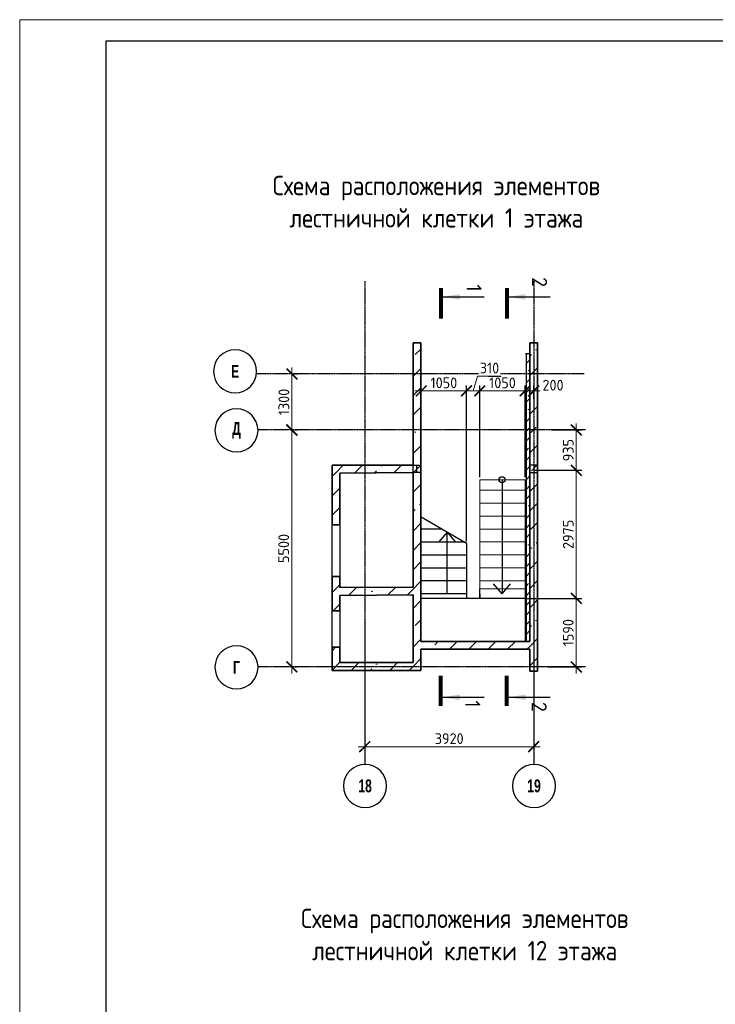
# Model space of a CAD drawing. Header units: millimetres. Extents: x 259029 to 2494469, y -731578 to -57567.
# Tile 77 of 253: x 316337 to 332476, y -502956 to -480100. Entities that reach past the tile are written whole.
import ezdxf
from ezdxf.enums import TextEntityAlignment as Align

# ---------------------------------------------------------------- set-up
doc = ezdxf.new("R2010")
doc.units = ezdxf.units.MM
doc.linetypes.add('______5', pattern=[1100, 800, -100, 100, -100])
doc.linetypes.add('Б-1.1 оси$0$Б-1.1 Оси$0$GOST2.303 5', pattern=[24, 20, -1.5, 1, -1.5])
doc.layers.get('Defpoints').update_dxf_attribs({"color": 140})
for name, color, linetype, lineweight in [('A_021_ПЕРЕГОРОДКА', 7, 'Continuous', 25), ('RAZMER', 100, 'Continuous', 15), ('Standard', 7, 'Continuous', 25), ('Общий01', 7, 'Continuous', 13), ('ОСИ', 151, 'Б-1.1 оси$0$Б-1.1 Оси$0$GOST2.303 5', 9), ('РАЗРЕЗЫ', 10, 'Continuous', 60), ('Символы 0.20', 1, 'Continuous', 20), ('Символы 0.20 @ 100', 1, 'Continuous', 20), ('Стена_ бетон несущ.', 253, 'Continuous', 70), ('Текст', 41, 'Continuous', 30), ('ТОНКИЕ', 7, 'Continuous', 9)]:
    doc.layers.add(name, color=color, linetype=linetype, lineweight=lineweight)
doc.layers.add('ТОЛСТЫЕ_ОСНОВНЫЕ', color=6, linetype='Continuous')
doc.styles.add('Century Gothic', font='GOTHIC.TTF')
doc.styles.add('ГОСТ', font='GOST_Common.ttf')
doc.dimstyles.new('ГОСТ', dxfattribs={"dimscale": 0, "dimtxt": 2.5, "dimasz": 2.5, "dimexe": 1.25, "dimexo": 0.625, "dimtad": 1, "dimdec": 0, "dimtxsty": 'ГОСТ', "dimblk": 'ARCHTICK', "dimcen": 2.5, "dimdle": 1.5, "dimclrd": 256, "dimclre": 256, "dimclrt": 256, "dimadec": 0, "dimazin": 0, "dimtfac": 1, "dimtdec": 0, "dimtmove": 1, "dimatfit": 3, "dimfxl": 2, "dimtfill": 1, "dimlwd": 0, "dimarcsym": 0})
pattern_1 = [(45, (-330603.9, -69507.74), (-449.0128, 449.0128), []), (45, (-330154.9, -69507.74), (-449.0128, 449.0128), [793.75, -158.75, 0, -158.75])]

# ---------------------------------------------------------------- blocks, each defined once
blk = doc.blocks.new('*U27')
at = {"layer": 'ТОЛСТЫЕ_ОСНОВНЫЕ', "color": 6}
blk.add_lwpolyline([(20, 5), (886, 5), (886, 415), (20, 415)], close=True, dxfattribs=at)
at = {"layer": 'ТОНКИЕ'}
blk.add_lwpolyline([(0, 0), (891, 0), (891, 420), (0, 420)], close=True, dxfattribs=at)
blk = doc.blocks.new('NSY101')
at = {"color": 0, "linetype": 'ByBlock', "lineweight": -2}
blk.add_circle((0, 0), 50, dxfattribs=at)
blk = doc.blocks.new('_ArchTick')
at = {"color": 0, "linetype": 'ByBlock', "const_width": 0.15}
blk.add_lwpolyline([(-0.5, -0.5), (0.5, 0.5)], dxfattribs=at)
blk = doc.blocks.new('*D45')
at = {"layer": 'Defpoints', "color": 0, "lineweight": -2, "transparency": 16777216}
for p in [(324343, -493977), (328263, -493977), (324343, -496977)]:
    blk.add_point(p, dxfattribs=at)
at = {"layer": 'RAZMER', "lineweight": -2, "transparency": 16777216}
for p, q in [((324343, -494040), (324343, -497102)), ((328263, -494040), (328263, -497102))]:
    blk.add_line(p, q, dxfattribs=at)
at = {"layer": 'RAZMER', "lineweight": 0, "transparency": 16777216}
blk.add_line((328413, -496977), (324193, -496977), dxfattribs=at)
at = {"layer": 'RAZMER', "lineweight": 0, "transparency": 16777216, "xscale": 250, "yscale": 250, "zscale": 250, "rotation": 180}
blk.add_blockref('_ArchTick', (324343, -496977), dxfattribs=at)
at = {"layer": 'RAZMER', "lineweight": 0, "transparency": 16777216, "xscale": 250, "yscale": 250, "zscale": 250}
blk.add_blockref('_ArchTick', (328263, -496977), dxfattribs=at)
at = {"layer": 'RAZMER', "transparency": 16777216, "insert": (326303, -496790), "char_height": 250, "width": 583.33, "attachment_point": 5, "style": 'ГОСТ', "bg_fill": 3, "box_fill_scale": 1.1, "bg_fill_color": 256, "bg_fill_true_color": 13158600, "bg_fill_transparency": 0}
blk.add_mtext('3920', dxfattribs=at)
blk = doc.blocks.new('*D46')
at = {"layer": 'Defpoints', "color": 0, "lineweight": -2, "transparency": 16777216}
for p in [(322650, -489624), (322650, -489624), (322650, -495124)]:
    blk.add_point(p, dxfattribs=at)
at = {"layer": 'RAZMER', "lineweight": 0, "transparency": 16777216}
blk.add_line((322650, -495274), (322650, -489474), dxfattribs=at)
at = {"layer": 'RAZMER', "lineweight": -2, "transparency": 16777216}
for p, q in [((322713, -489624), (322775, -489624)), ((322713, -495124), (322775, -495124))]:
    blk.add_line(p, q, dxfattribs=at)
at = {"layer": 'RAZMER', "lineweight": 0, "transparency": 16777216, "xscale": 250, "yscale": 250, "zscale": 250}
for p, rotation in [((322650, -489624), 90), ((322650, -495124), 270)]:
    blk.add_blockref('_ArchTick', p, dxfattribs=dict(at, rotation=rotation))
at = {"layer": 'RAZMER', "transparency": 16777216, "insert": (322463, -492374), "char_height": 250, "width": 458, "attachment_point": 5, "rotation": 90, "style": 'ГОСТ', "bg_fill": 3, "box_fill_scale": 1.1, "bg_fill_color": 256, "bg_fill_true_color": 13158600, "bg_fill_transparency": 0}
blk.add_mtext('5500', dxfattribs=at)
blk = doc.blocks.new('*D47')
at = {"layer": 'Defpoints', "color": 0, "lineweight": -2, "transparency": 16777216}
for p in [(322654, -488324), (322654, -488324), (322650, -489624)]:
    blk.add_point(p, dxfattribs=at)
at = {"layer": 'RAZMER', "lineweight": 0, "transparency": 16777216}
blk.add_line((322654, -489774), (322654, -488174), dxfattribs=at)
at = {"layer": 'RAZMER', "lineweight": -2, "transparency": 16777216}
for p, q in [((322716, -488324), (322779, -488324)), ((322713, -489624), (322779, -489624))]:
    blk.add_line(p, q, dxfattribs=at)
at = {"layer": 'RAZMER', "lineweight": 0, "transparency": 16777216, "xscale": 250, "yscale": 250, "zscale": 250}
for p, rotation in [((322654, -488324), 90), ((322654, -489624), 270)]:
    blk.add_blockref('_ArchTick', p, dxfattribs=dict(at, rotation=rotation))
at = {"layer": 'RAZMER', "transparency": 16777216, "insert": (322466, -488974), "char_height": 250, "width": 458, "attachment_point": 5, "rotation": 90, "style": 'ГОСТ', "bg_fill": 3, "box_fill_scale": 1.1, "bg_fill_color": 256, "bg_fill_true_color": 13158600, "bg_fill_transparency": 0}
blk.add_mtext('1300', dxfattribs=at)
blk = doc.blocks.new('*U29')
at = {"layer": 'Символы 0.20', "linetype": 'Continuous', "lineweight": 25}
for p, q in [((-5, 0.35), (-5, 10.05)), ((87.95, 0.35), (87.95, 10.05))]:
    blk.add_line(p, q, dxfattribs=at)
at = {"layer": 'Символы 0.20', "linetype": 'Continuous', "lineweight": 80}
for p, q in [((-7, 0), (0, 0)), ((89.95, 0), (82.95, 0))]:
    blk.add_line(p, q, dxfattribs=at)
at = {"layer": 'Символы 0.20', "linetype": 'Continuous', "lineweight": 25}
for points in [[(-5, 0.46), (-4.35, 4.36), (-5.65, 4.36)], [(87.95, 0.46), (87.29, 4.39), (88.61, 4.39)]]:
    blk.add_solid(points, dxfattribs=at)
at = {"layer": 'Символы 0.20', "style": 'ГОСТ'}
blk.add_attdef('1', text='', height=3.5, dxfattribs=at).set_placement((-6, 7.7), align=Align.MIDDLE_CENTER)
blk.add_attdef('2', text='', height=3.5, dxfattribs=at).set_placement((90.33, 7.38), align=Align.MIDDLE_RIGHT)
blk = doc.blocks.new('*U30')
at = {"layer": 'Символы 0.20', "linetype": 'Continuous', "lineweight": 25}
for p, q in [((-5, 0.35), (-5, 10.05)), ((87.95, 0.35), (87.95, 10.05))]:
    blk.add_line(p, q, dxfattribs=at)
at = {"layer": 'Символы 0.20', "linetype": 'Continuous', "lineweight": 80}
for p, q in [((-7, 0), (0, 0)), ((89.95, 0), (82.95, 0))]:
    blk.add_line(p, q, dxfattribs=at)
at = {"layer": 'Символы 0.20', "linetype": 'Continuous', "lineweight": 25}
for points in [[(-5, 0.46), (-4.35, 4.36), (-5.65, 4.36)], [(87.95, 0.46), (87.29, 4.39), (88.61, 4.39)]]:
    blk.add_solid(points, dxfattribs=at)
at = {"layer": 'Символы 0.20', "style": 'ГОСТ'}
blk.add_attdef('1', text='', height=3.5, dxfattribs=at).set_placement((-8.45, 7.61), align=Align.MIDDLE_CENTER)
blk.add_attdef('2', text='', height=3.5, dxfattribs=at).set_placement((91.31, 7.53), align=Align.MIDDLE_RIGHT)
blk = doc.blocks.new('*D217')
at = {"layer": 'Defpoints', "color": 0, "lineweight": -2, "transparency": 16777216}
for p in [(327013, -488718), (327013, -490778), (328064, -490778)]:
    blk.add_point(p, dxfattribs=at)
at = {"layer": 'РАЗРЕЗЫ', "lineweight": -2, "transparency": 16777216}
for p, q in [((327013, -490716), (327013, -488593)), ((328064, -490716), (328064, -488593))]:
    blk.add_line(p, q, dxfattribs=at)
at = {"layer": 'РАЗРЕЗЫ', "lineweight": 0, "transparency": 16777216}
blk.add_line((328214, -488718), (326863, -488718), dxfattribs=at)
at = {"layer": 'РАЗРЕЗЫ', "lineweight": 0, "transparency": 16777216, "xscale": 250, "yscale": 250, "zscale": 250, "rotation": 180}
blk.add_blockref('_ArchTick', (327013, -488718), dxfattribs=at)
at = {"layer": 'РАЗРЕЗЫ', "lineweight": 0, "transparency": 16777216, "xscale": 250, "yscale": 250, "zscale": 250}
blk.add_blockref('_ArchTick', (328064, -488718), dxfattribs=at)
at = {"layer": 'РАЗРЕЗЫ', "lineweight": -2, "transparency": 16777216, "insert": (327539, -488530), "char_height": 250, "attachment_point": 5, "style": 'ГОСТ', "bg_fill": 3, "box_fill_scale": 1.1, "bg_fill_color": 256, "bg_fill_true_color": 13158600, "bg_fill_transparency": 0}
blk.add_mtext('1050', dxfattribs=at)
blk = doc.blocks.new('*D218')
at = {"layer": 'Defpoints', "color": 0, "lineweight": -2, "transparency": 16777216}
for p in [(326704, -488718), (327013, -490778), (326704, -492258)]:
    blk.add_point(p, dxfattribs=at)
at = {"layer": 'РАЗРЕЗЫ', "lineweight": 0, "transparency": 16777216}
for p, q in [((326859, -488718), (326962, -488374)), ((326962, -488374), (327512, -488374)), ((327163, -488718), (326554, -488718))]:
    blk.add_line(p, q, dxfattribs=at)
at = {"layer": 'РАЗРЕЗЫ', "lineweight": -2, "transparency": 16777216}
for p, q in [((326704, -492195), (326704, -488593)), ((327013, -490716), (327013, -488593))]:
    blk.add_line(p, q, dxfattribs=at)
at = {"layer": 'РАЗРЕЗЫ', "lineweight": 0, "transparency": 16777216, "xscale": 250, "yscale": 250, "zscale": 250, "rotation": 180}
blk.add_blockref('_ArchTick', (326704, -488718), dxfattribs=at)
at = {"layer": 'РАЗРЕЗЫ', "lineweight": 0, "transparency": 16777216, "xscale": 250, "yscale": 250, "zscale": 250}
blk.add_blockref('_ArchTick', (327013, -488718), dxfattribs=at)
at = {"layer": 'РАЗРЕЗЫ', "lineweight": -2, "transparency": 16777216, "insert": (327237, -488186), "char_height": 250, "attachment_point": 5, "style": 'ГОСТ', "bg_fill": 3, "box_fill_scale": 1.1, "bg_fill_color": 256, "bg_fill_true_color": 13158600, "bg_fill_transparency": 0}
blk.add_mtext('310', dxfattribs=at)
blk = doc.blocks.new('*D219')
at = {"layer": 'Defpoints', "color": 0, "lineweight": -2, "transparency": 16777216}
for p in [(325653, -488718), (325653, -491650), (326704, -492258)]:
    blk.add_point(p, dxfattribs=at)
at = {"layer": 'РАЗРЕЗЫ', "lineweight": -2, "transparency": 16777216}
for p, q in [((325653, -491588), (325653, -488593)), ((326704, -492195), (326704, -488593))]:
    blk.add_line(p, q, dxfattribs=at)
at = {"layer": 'РАЗРЕЗЫ', "lineweight": 0, "transparency": 16777216}
blk.add_line((326854, -488718), (325503, -488718), dxfattribs=at)
at = {"layer": 'РАЗРЕЗЫ', "lineweight": 0, "transparency": 16777216, "xscale": 250, "yscale": 250, "zscale": 250, "rotation": 180}
blk.add_blockref('_ArchTick', (325653, -488718), dxfattribs=at)
at = {"layer": 'РАЗРЕЗЫ', "lineweight": 0, "transparency": 16777216, "xscale": 250, "yscale": 250, "zscale": 250}
blk.add_blockref('_ArchTick', (326704, -488718), dxfattribs=at)
at = {"layer": 'РАЗРЕЗЫ', "lineweight": -2, "transparency": 16777216, "insert": (326179, -488530), "char_height": 250, "attachment_point": 5, "style": 'ГОСТ', "bg_fill": 3, "box_fill_scale": 1.1, "bg_fill_color": 256, "bg_fill_true_color": 13158600, "bg_fill_transparency": 0}
blk.add_mtext('1050', dxfattribs=at)
blk = doc.blocks.new('*D220')
at = {"layer": 'Defpoints', "color": 0, "lineweight": -2, "transparency": 16777216}
for p in [(328611, -489624), (328194, -490559), (329252, -490559)]:
    blk.add_point(p, dxfattribs=at)
at = {"layer": 'РАЗРЕЗЫ', "lineweight": 0, "transparency": 16777216}
blk.add_line((329252, -489474), (329252, -490709), dxfattribs=at)
at = {"layer": 'РАЗРЕЗЫ', "lineweight": -2, "transparency": 16777216}
for p, q in [((328673, -489624), (329377, -489624)), ((328257, -490559), (329377, -490559))]:
    blk.add_line(p, q, dxfattribs=at)
at = {"layer": 'РАЗРЕЗЫ', "lineweight": 0, "transparency": 16777216, "xscale": 250, "yscale": 250, "zscale": 250}
for p, rotation in [((329252, -489624), 90), ((329252, -490559), 270)]:
    blk.add_blockref('_ArchTick', p, dxfattribs=dict(at, rotation=rotation))
at = {"layer": 'РАЗРЕЗЫ', "lineweight": -2, "transparency": 16777216, "insert": (329064, -490092), "char_height": 250, "attachment_point": 5, "rotation": 90, "style": 'ГОСТ', "bg_fill": 3, "box_fill_scale": 1.1, "bg_fill_color": 256, "bg_fill_true_color": 13158600, "bg_fill_transparency": 0}
blk.add_mtext('935', dxfattribs=at)
blk = doc.blocks.new('*D221')
at = {"layer": 'Defpoints', "color": 0, "lineweight": -2, "transparency": 16777216}
for p in [(328194, -490559), (328020, -493534), (329252, -493534)]:
    blk.add_point(p, dxfattribs=at)
at = {"layer": 'РАЗРЕЗЫ', "lineweight": 0, "transparency": 16777216}
blk.add_line((329252, -490409), (329252, -493684), dxfattribs=at)
at = {"layer": 'РАЗРЕЗЫ', "lineweight": -2, "transparency": 16777216}
for p, q in [((328257, -490559), (329377, -490559)), ((328083, -493534), (329377, -493534))]:
    blk.add_line(p, q, dxfattribs=at)
at = {"layer": 'РАЗРЕЗЫ', "lineweight": 0, "transparency": 16777216, "xscale": 250, "yscale": 250, "zscale": 250}
for p, rotation in [((329252, -490559), 90), ((329252, -493534), 270)]:
    blk.add_blockref('_ArchTick', p, dxfattribs=dict(at, rotation=rotation))
at = {"layer": 'РАЗРЕЗЫ', "lineweight": -2, "transparency": 16777216, "insert": (329064, -492047), "char_height": 250, "attachment_point": 5, "rotation": 90, "style": 'ГОСТ', "bg_fill": 3, "box_fill_scale": 1.1, "bg_fill_color": 256, "bg_fill_true_color": 13158600, "bg_fill_transparency": 0}
blk.add_mtext('2975', dxfattribs=at)
blk = doc.blocks.new('*D222')
at = {"layer": 'Defpoints', "color": 0, "lineweight": -2, "transparency": 16777216}
for p in [(328020, -493534), (328529, -495124), (329252, -495124)]:
    blk.add_point(p, dxfattribs=at)
at = {"layer": 'РАЗРЕЗЫ', "lineweight": 0, "transparency": 16777216}
blk.add_line((329252, -493384), (329252, -495274), dxfattribs=at)
at = {"layer": 'РАЗРЕЗЫ', "lineweight": -2, "transparency": 16777216}
for p, q in [((328083, -493534), (329377, -493534)), ((328591, -495124), (329377, -495124))]:
    blk.add_line(p, q, dxfattribs=at)
at = {"layer": 'РАЗРЕЗЫ', "lineweight": 0, "transparency": 16777216, "xscale": 250, "yscale": 250, "zscale": 250}
for p, rotation in [((329252, -493534), 90), ((329252, -495124), 270)]:
    blk.add_blockref('_ArchTick', p, dxfattribs=dict(at, rotation=rotation))
at = {"layer": 'РАЗРЕЗЫ', "lineweight": -2, "transparency": 16777216, "insert": (329064, -494329), "char_height": 250, "attachment_point": 5, "rotation": 90, "style": 'ГОСТ', "bg_fill": 3, "box_fill_scale": 1.1, "bg_fill_color": 256, "bg_fill_true_color": 13158600, "bg_fill_transparency": 0}
blk.add_mtext('1590', dxfattribs=at)
blk = doc.blocks.new('лм')
at = {"layer": 'RAZMER', "color": 0}
for p, q in [((644816, -427025), (644816, -425975)), ((645116, -427025), (645116, -425975)), ((645416, -427025), (645416, -425975)), ((645716, -427025), (645716, -425975)), ((646016, -427025), (646016, -425975)), ((646316, -427025), (646316, -425975)), ((646616, -427025), (646616, -425975)), ((646916, -427025), (646916, -425975))]:
    blk.add_line(p, q, dxfattribs=at)
blk.add_lwpolyline([(644571, -425975), (647107, -425975), (647107, -427025), (644571, -427025)], close=True, dxfattribs=at)
blk = doc.blocks.new('*D223')
at = {"layer": 'Defpoints', "color": 0, "lineweight": -2, "transparency": 16777216}
for p in [(328263, -488718), (328263, -488971), (328064, -490778)]:
    blk.add_point(p, dxfattribs=at)
at = {"layer": 'РАЗРЕЗЫ', "lineweight": -2, "transparency": 16777216}
for p, q in [((328064, -490716), (328064, -488593)), ((328263, -488909), (328263, -488593))]:
    blk.add_line(p, q, dxfattribs=at)
at = {"layer": 'РАЗРЕЗЫ', "lineweight": 0, "transparency": 16777216}
blk.add_line((327914, -488718), (328413, -488718), dxfattribs=at)
at = {"layer": 'РАЗРЕЗЫ', "lineweight": 0, "transparency": 16777216, "xscale": 250, "yscale": 250, "zscale": 250, "rotation": 180}
blk.add_blockref('_ArchTick', (328064, -488718), dxfattribs=at)
at = {"layer": 'РАЗРЕЗЫ', "lineweight": -2, "transparency": 16777216, "insert": (328711, -488584), "char_height": 250, "attachment_point": 5, "style": 'ГОСТ', "bg_fill": 3, "box_fill_scale": 1.1, "bg_fill_color": 256, "bg_fill_true_color": 13158600, "bg_fill_transparency": 0}
blk.add_mtext('200', dxfattribs=at)
at = {"layer": 'РАЗРЕЗЫ', "lineweight": 0, "transparency": 16777216, "xscale": 250, "yscale": 250, "zscale": 250}
blk.add_blockref('_ArchTick', (328263, -488718), dxfattribs=at)

msp = doc.modelspace()

# ---------------------------------------------------------------- hatches: boundary and pattern name
at = {"layer": 'Стена_ бетон несущ.', "linetype": 'Continuous', "lineweight": 0}
h = msp.add_hatch(dxfattribs=at)
h.set_pattern_fill('ANSI35', scale=100, style=0)
h.set_pattern_definition(pattern_1)
h.paths.add_polyline_path([(325463.4, -495204.5), (325463.4, -487604.5), (325643.4, -487604.5), (325643.4, -495204.5)])
h = msp.add_hatch(dxfattribs=at)
h.set_pattern_fill('ANSI35', scale=100, style=0)
h.set_pattern_definition(pattern_1)
h.paths.add_polyline_path([(328173.4, -495224.5), (328173.4, -487604.5), (328353.4, -487604.5), (328353.4, -492944.5), (328353.1, -492944.5), (328353.1, -493024.5), (328353.4, -493024.5), (328353.4, -495224.5)])
h = msp.add_hatch(dxfattribs=at)
h.set_pattern_fill('ANSI35', scale=100, style=0)
h.set_pattern_definition(pattern_1)
h.paths.add_polyline_path([(325463.4, -490614.5), (323763.4, -490624.5), (323583.4, -490624.5), (323583.4, -490444.5), (325463.4, -490444.5)])
h = msp.add_hatch(dxfattribs=at)
h.set_pattern_fill('ANSI35', scale=100, style=0)
h.set_pattern_definition(pattern_1)
h.paths.add_polyline_path([(323763.4, -490624.5), (323763.4, -491824.5), (323583.4, -491824.5), (323583.4, -490624.5)])
h = msp.add_hatch(dxfattribs=at)
h.set_pattern_fill('ANSI35', scale=100, style=0)
h.set_pattern_definition(pattern_1)
h.paths.add_polyline_path([(323763.4, -493824.5), (323583.4, -493824.5), (323583.4, -493024.5), (323763.4, -493024.5)])
h = msp.add_hatch(dxfattribs=at)
h.set_pattern_fill('ANSI35', scale=100, style=0)
h.set_pattern_definition(pattern_1)
h.paths.add_polyline_path([(325463.4, -493454.5), (323763.4, -493464.5), (323763.4, -493284.5), (325463.4, -493274.5)])
h = msp.add_hatch(dxfattribs=at)
h.set_pattern_fill('ANSI35', scale=100, style=0)
h.set_pattern_definition(pattern_1)
h.paths.add_polyline_path([(328173.4, -494714.5), (325643.4, -494714.5), (325643.4, -494534.5), (328173.4, -494534.5)])
h = msp.add_hatch(dxfattribs=at)
h.set_pattern_fill('ANSI35', scale=100, style=0)
h.set_pattern_definition(pattern_1)
h.paths.add_polyline_path([(323583.4, -494664.5), (323763.4, -494664.5), (323763.4, -495204.5), (323583.4, -495204.5)])
h = msp.add_hatch(dxfattribs=at)
h.set_pattern_fill('ANSI35', scale=100, style=0)
h.set_pattern_definition(pattern_1)
h.paths.add_polyline_path([(325463.4, -495204.5), (323763.4, -495204.5), (323763.4, -495024.5), (325463.4, -495024.5)])

# ---------------------------------------------------------------- linework, layer by layer
at = {"layer": 'A_021_ПЕРЕГОРОДКА', "color": 7, "linetype": 'Continuous', "lineweight": 25}
for p, q in [((323583.4, -493024.5), (323583.4, -491824.5)), ((323763.4, -491824.5), (323763.4, -493024.5)), ((323583.4, -494664.5), (323583.4, -493824.5)), ((323763.4, -493824.5), (323763.4, -494664.5))]:
    msp.add_line(p, q, dxfattribs=at)
at = {"layer": 'Standard', "color": 7, "linetype": 'Continuous', "lineweight": 25}
for p, q in [((325463.4, -490614.5), (325463.4, -490444.5)), ((325463.4, -490444.5), (325643.4, -490444.5)), ((325543.7, -490444.5), (325543.7, -490614.5)), ((328353.4, -490444.5), (328173.4, -490444.5)), ((328173.4, -490444.5), (328173.4, -490614.5)), ((328353.4, -490614.5), (328353.4, -490444.5)), ((325643.4, -490614.5), (325463.4, -490614.5)), ((328173.4, -490614.5), (328353.4, -490614.5)), ((325463.4, -492944.5), (325463.4, -493024.5)), ((325463.6, -492944.5), (325463.4, -492944.5)), ((325463.4, -492944.5), (325463.4, -493024.5)), ((325463.6, -492944.5), (325463.4, -492944.5)), ((325463.6, -493024.5), (325463.6, -492944.5)), ((325463.6, -493024.5), (325463.6, -492944.5)), ((328353.1, -493024.5), (328353.1, -492944.5)), ((328353.1, -492944.5), (328353.4, -492944.5)), ((328353.4, -492944.5), (328353.4, -493024.5)), ((325463.4, -493024.5), (325463.6, -493024.5)), ((325463.4, -493024.5), (325463.6, -493024.5)), ((328353.4, -493024.5), (328353.1, -493024.5))]:
    msp.add_line(p, q, dxfattribs=at)
at = {"layer": 'Общий01', "color": 7, "linetype": 'Continuous', "lineweight": 25}
for q in [(327333.9, -493195.6), (327726, -493195.6)]:
    msp.add_line((327529.9, -493429.2), q, dxfattribs=at)
at = {"layer": 'ОСИ', "color": 16, "linetype": '______5', "lineweight": 25, "ltscale": 0.05}
msp.add_line((329463.6, -489624.5), (321866.3, -489624.5), dxfattribs=at)
at = {"layer": 'РАЗРЕЗЫ', "color": 2, "lineweight": -2}
for p, q in [((326703.7, -492529.2), (325643.4, -492529.2)), ((326703.7, -492829.2), (325643.4, -492829.2)), ((326703.7, -493129.2), (325643.4, -493129.2)), ((326703.7, -493429.2), (325643.4, -493429.2)), ((326703.7, -493429.2), (326703.7, -493534.5)), ((327013.4, -493534.5), (327013.4, -493314.3)), ((327013.4, -493429.2), (327013.4, -493534.5))]:
    msp.add_line(p, q, dxfattribs=at)
at = {"layer": 'Стена_ бетон несущ.', "color": 7, "linetype": 'Continuous', "lineweight": 35}
for p, q in [((325463.4, -490444.5), (325463.4, -487604.5)), ((325463.4, -487604.5), (325643.4, -487604.5)), ((325643.4, -487604.5), (325643.4, -490444.5)), ((328173.4, -487604.5), (328353.4, -487604.5)), ((328353.4, -487604.5), (328353.4, -489224.5)), ((328353.4, -489624.5), (328353.4, -492924.5)), ((323583.4, -490444.5), (325463.4, -490444.5)), ((323583.4, -491824.5), (323583.4, -490444.5)), ((325643.4, -490444.5), (325643.4, -490614.5)), ((328173.4, -490444.5), (328173.4, -490614.5)), ((325463.4, -490614.5), (323763.4, -490624.5)), ((323763.4, -490624.5), (323763.4, -491824.5)), ((325463.4, -493274.5), (325463.4, -490614.5)), ((328353.4, -493274.5), (328353.4, -490614.5)), ((323583.4, -491824.5), (323763.4, -491824.5)), ((325463.4, -492924.5), (325463.4, -492944.5)), ((328353.4, -492924.5), (328353.4, -492944.5)), ((323763.4, -493024.5), (323583.4, -493024.5)), ((323583.4, -493824.5), (323583.4, -493024.5)), ((323763.4, -493024.5), (323763.4, -493284.5)), ((325463.4, -493024.5), (325463.4, -493274.5)), ((328353.4, -493024.5), (328353.4, -493364.5)), ((323763.4, -493284.5), (325463.4, -493274.5)), ((325463.4, -493454.5), (323763.4, -493464.5)), ((323763.4, -493464.5), (323763.4, -493824.5)), ((323583.4, -493824.5), (323763.4, -493824.5)), ((323763.4, -494664.5), (323583.4, -494664.5)), ((323583.4, -495204.5), (323583.4, -494664.5)), ((323763.4, -494664.5), (323763.4, -495024.5)), ((323763.4, -495204.5), (323583.4, -495204.5))]:
    msp.add_line(p, q, dxfattribs=at)
at = {"layer": 'Стена_ бетон несущ.', "color": 9, "linetype": 'Continuous', "lineweight": 25}
msp.add_line((328173.4, -487854.5), (328073.4, -487854.5), dxfattribs=at)

# ---------------------------------------------------------------- block references
at = {"xscale": 100, "yscale": 100, "zscale": 100}
msp.add_blockref('*U27', (316337.4, -522100), dxfattribs=at)
at = {"layer": 'ОСИ', "color": 16, "linetype": 'Continuous', "lineweight": 25, "xscale": -10, "yscale": 10, "zscale": 10}
for p in [(321335.3, -488263.5), (321366.4, -489633.5), (321366.4, -495133.5), (324351.1, -497887.8), (328271.1, -497887.8)]:
    msp.add_blockref('NSY101', p, dxfattribs=at)

# ---------------------------------------------------------------- texts
at = {"layer": 'ОСИ', "color": 16, "linetype": 'Continuous', "lineweight": 25, "char_height": 300, "attachment_point": 5, "style": 'Century Gothic'}
for s, insert, width in [('{\\fCentury Gothic|i0|b1;\\H300.000000;\\W0.700000;\\C16;Е}\\P', (321335.3, -488263.5), 320), ('{\\fCentury Gothic|i0|b1;\\H300.000000;\\W0.700000;\\C16;Д}\\P', (321366.4, -489633.5), 425), ('{\\fCentury Gothic|i0|b1;\\H300.000000;\\W0.700000;\\C16;Г}\\P', (321366.4, -495133.5), 300), ('{\\fCentury Gothic|b1|i0|c204|p34;\\W0.7;18}', (324351.1, -497887.8), 575), ('{\\fCentury Gothic|b1|i0|c204|p34;\\W0.7;19}', (328271.1, -497887.8), 575)]:
    msp.add_mtext(s, dxfattribs=dict(at, insert=insert, width=width))
at = {"layer": 'Текст', "ltscale": 6, "char_height": 450, "width": 9466.585, "attachment_point": 2, "style": 'ГОСТ'}
for s, insert in [('{\\W0.9;Схема расположения элементов лестничной клетки 1 этажа}', (326005.2, -483724.5)), ('{\\W0.9;Схема расположения элементов лестничной клетки 12 этажа}', (326662.2, -500735.7))]:
    msp.add_mtext(s, dxfattribs=dict(at, insert=insert))

# ---------------------------------------------------------------- next in the draw order: dimensions: what is measured, and where the dimension line sits
at = {"layer": 'RAZMER', "color": 0}
dim = msp.add_linear_dim(base=(324343.4, -496977.3), p1=(328263.4, -493977.3), p2=(324343.4, -493977.3), angle=180, dimstyle='ГОСТ', override={"dimscale": 100, "dimtix": 0, "dimtofl": 1, "dimtmove": 1, "dimatfit": 3}, dxfattribs=at)
dim.commit()
dim.dimension.update_dxf_attribs({"geometry": '*D45', "text_midpoint": (326303.4, -496789.8)})

# ---------------------------------------------------------------- next in the draw order: hatches: boundary and pattern name
at = {"layer": 'Общий01', "linetype": 'Continuous', "lineweight": 13}
h = msp.add_hatch(dxfattribs=at)
h.set_pattern_fill('ANSI35', scale=50, style=0)
h.set_pattern_definition([(45, (155385.23, -512161.35), (-224.5064, 224.5064), []), (45, (155609.74, -512161.35), (-224.5064, 224.5064), [396.875, -79.375, 0, -79.375])])
h.paths.add_polyline_path([(328093.4, -487854.5), (328093.4, -494534.5), (328173.4, -494534.5), (328173.4, -487854.5)], flags=0)

# ---------------------------------------------------------------- next in the draw order: linework, layer by layer
at = {"layer": 'Общий01', "color": 7, "linetype": 'Continuous', "lineweight": 25}
for p, q in [((328093.4, -494534.5), (328093.4, -487854.5)), ((328073.4, -494534.5), (328073.4, -491644.9))]:
    msp.add_line(p, q, dxfattribs=at)
at = {"layer": 'ОСИ', "color": 16, "linetype": '______5', "lineweight": 25, "ltscale": 0.05}
for p, q in [((324343.4, -486168), (324343.4, -497389.2)), ((328263.4, -486168), (328263.4, -497389.2)), ((329463.6, -495124.5), (321866.3, -495124.5))]:
    msp.add_line(p, q, dxfattribs=at)
at = {"layer": 'Стена_ бетон несущ.', "color": 7, "linetype": 'Continuous', "lineweight": 35}
for p, q in [((328173.4, -494534.5), (328173.4, -487604.5)), ((328353.4, -489210.5), (328353.4, -495224.5)), ((325643.4, -490614.5), (325643.4, -494534.5)), ((325463.4, -495024.5), (325463.4, -493454.5)), ((325643.4, -494534.5), (328073.4, -494534.5)), ((328073.4, -494534.5), (328173.4, -494534.5)), ((325643.4, -494714.5), (325643.4, -495204.5)), ((328173.4, -494714.5), (325643.4, -494714.5)), ((326533.4, -494714.5), (325643.4, -494714.5)), ((327853.4, -494714.5), (326653.4, -494714.5)), ((328173.4, -495224.5), (328173.4, -494714.5)), ((323763.4, -495024.5), (325463.4, -495024.5)), ((325463.4, -495204.5), (323763.4, -495204.5)), ((325643.4, -495204.5), (325463.4, -495204.5)), ((328353.4, -495224.5), (328173.4, -495224.5))]:
    msp.add_line(p, q, dxfattribs=at)

# ---------------------------------------------------------------- next in the draw order: block references
at = {"layer": 'Символы 0.20 @ 100', "xscale": 100, "yscale": 100, "zscale": 100, "rotation": 270}
for name, p, values in [('*U30', (327636.7, -487034.4, 330), {'1': '2', '2': '2'}), ('*U29', (326110.2, -487034.4, 330), {'1': '1 ', '2': '1'})]:
    msp.add_blockref(name, p, dxfattribs=at).add_auto_attribs(values)

# ---------------------------------------------------------------- next in the draw order: dimensions: what is measured, and where the dimension line sits
at = {"layer": 'RAZMER', "color": 0}
dim = msp.add_linear_dim(base=(322650.1, -489624.5), p1=(322650.1, -495124.5), p2=(322650.1, -489624.5), angle=90, dimstyle='ГОСТ', override={"dimscale": 100, "dimtix": 0, "dimtofl": 1, "dimtmove": 1, "dimatfit": 3}, dxfattribs=at)
dim.commit()
dim.dimension.update_dxf_attribs({"geometry": '*D46', "text_midpoint": (322462.6, -492374.5)})

# ---------------------------------------------------------------- next in the draw order: dimensions: what is measured, and where the dimension line sits
dim = msp.add_linear_dim(base=(322653.8, -488324.5), p1=(322650.1, -489624.5), p2=(322653.8, -488324.5), angle=90, dimstyle='ГОСТ', override={"dimscale": 100, "dimtix": 0, "dimtofl": 1, "dimtmove": 1, "dimatfit": 3}, dxfattribs=at)
dim.commit()
dim.dimension.update_dxf_attribs({"geometry": '*D47', "text_midpoint": (322466.3, -488974.5)})

# ---------------------------------------------------------------- next in the draw order: linework, layer by layer
at = {"layer": 'ОСИ', "color": 16, "linetype": '______5', "lineweight": 25, "ltscale": 0.05}
msp.add_line((329432.4, -488324.5), (321835.2, -488324.5), dxfattribs=at)

# ---------------------------------------------------------------- next in the draw order: dimensions: what is measured, and where the dimension line sits
at = {"layer": 'РАЗРЕЗЫ', "color": 0, "lineweight": -2}
dim = msp.add_linear_dim(base=(327013.4, -488717.6), p1=(328063.7, -490778), p2=(327013.4, -490778), dimstyle='ГОСТ', override={"dimscale": 100, "dimtix": 0, "dimtofl": 1, "dimtmove": 1, "dimatfit": 3}, dxfattribs=at)
dim.commit()
dim.dimension.update_dxf_attribs({"geometry": '*D217', "text_midpoint": (327538.5, -488530.1)})

# ---------------------------------------------------------------- next in the draw order: dimensions: what is measured, and where the dimension line sits
dim = msp.add_linear_dim(base=(326703.7, -488717.6), p1=(327013.4, -490778), p2=(326703.7, -492257.8), dimstyle='ГОСТ', override={"dimscale": 100, "dimtix": 0, "dimtofl": 1, "dimtmove": 1, "dimatfit": 3}, dxfattribs=at)
dim.commit()
dim.dimension.update_dxf_attribs({"geometry": '*D218', "text_midpoint": (327024.2, -488186.3)})
dim = msp.add_linear_dim(base=(329251.7, -490559.3), p1=(328610.6, -489624.5), p2=(328194.2, -490559.3), angle=90, dimstyle='ГОСТ', override={"dimscale": 100, "dimtix": 0, "dimtofl": 1, "dimtmove": 1, "dimatfit": 3}, dxfattribs=at)
dim.commit()
dim.dimension.update_dxf_attribs({"geometry": '*D220', "text_midpoint": (329064.2, -490091.9)})

# ---------------------------------------------------------------- next in the draw order: linework, layer by layer
at = {"layer": 'Общий01', "color": 7, "linetype": 'Continuous', "lineweight": 25}
msp.add_line((327529.9, -490778), (327529.9, -493429.2), dxfattribs=at)
msp.add_circle((327529.9, -490778), 70, dxfattribs=at)

# ---------------------------------------------------------------- next in the draw order: dimensions: what is measured, and where the dimension line sits
at = {"layer": 'РАЗРЕЗЫ', "color": 0, "lineweight": -2}
dim = msp.add_linear_dim(base=(325653.4, -488717.6), p1=(326703.7, -492257.8), p2=(325653.4, -491650.4), dimstyle='ГОСТ', override={"dimscale": 100, "dimtix": 0, "dimtofl": 1, "dimtmove": 1, "dimatfit": 3}, dxfattribs=at)
dim.commit()
dim.dimension.update_dxf_attribs({"geometry": '*D219', "text_midpoint": (326178.5, -488530.1)})
dim = msp.add_linear_dim(base=(329251.7, -493534.5), p1=(328194.2, -490559.3), p2=(328020.3, -493534.5), angle=90, dimstyle='ГОСТ', override={"dimscale": 100, "dimtix": 0, "dimtofl": 1, "dimtmove": 1, "dimatfit": 3}, dxfattribs=at)
dim.commit()
dim.dimension.update_dxf_attribs({"geometry": '*D221', "text_midpoint": (329064.2, -492046.9)})

# ---------------------------------------------------------------- next in the draw order: linework, layer by layer
at = {"layer": 'Standard', "color": 7, "linetype": 'Continuous', "lineweight": 25}
msp.add_line((328173.4, -490454.5), (328173.4, -490634.5), dxfattribs=at)
at = {"layer": 'Общий01', "color": 7, "linetype": 'Continuous', "lineweight": 25}
for p, q in [((326703.7, -492257.8), (325653.7, -491651.6)), ((326253.7, -491998), (326057.7, -492231.6)), ((326253.7, -493429.2), (326253.7, -491998)), ((326253.7, -491998), (326449.8, -492231.6))]:
    msp.add_line(p, q, dxfattribs=at)
at = {"layer": 'РАЗРЕЗЫ', "color": 2, "lineweight": -2}
for p, q in [((326134.5, -491929.2), (325643.4, -491929.2)), ((326703.7, -492229.2), (325643.4, -492229.2)), ((326703.7, -492257.8), (326703.7, -493429.2))]:
    msp.add_line(p, q, dxfattribs=at)

# ---------------------------------------------------------------- next in the draw order: dimensions: what is measured, and where the dimension line sits
at = {"layer": 'РАЗРЕЗЫ', "color": 0, "lineweight": -2}
dim = msp.add_linear_dim(base=(329251.7, -495124.5), p1=(328020.3, -493534.5), p2=(328528.6, -495124.5), angle=90, dimstyle='ГОСТ', override={"dimscale": 100, "dimtix": 0, "dimtofl": 1, "dimtmove": 1, "dimatfit": 3}, dxfattribs=at)
dim.commit()
dim.dimension.update_dxf_attribs({"geometry": '*D222', "text_midpoint": (329064.2, -494329.5)})

# ---------------------------------------------------------------- next in the draw order: linework, layer by layer
at = {"layer": 'РАЗРЕЗЫ', "color": 3, "lineweight": -2}
msp.add_lwpolyline([(328073.7, -493534.5), (325643.4, -493534.5)], dxfattribs=at)

# ---------------------------------------------------------------- next in the draw order: block references
at = {"layer": 'RAZMER', "color": 0, "rotation": 270}
msp.add_blockref('лм', (754038.7, 153792.8), dxfattribs=at)

# ---------------------------------------------------------------- next in the draw order: dimensions: what is measured, and where the dimension line sits
at = {"layer": 'РАЗРЕЗЫ', "color": 2, "lineweight": -2}
dim = msp.add_linear_dim(base=(328263.4, -488717.6), p1=(328063.7, -490778), p2=(328263.4, -488971.2), dimstyle='ГОСТ', override={"dimscale": 100}, dxfattribs=at)
dim.commit()
dim.dimension.update_dxf_attribs({"geometry": '*D223', "text_midpoint": (328711.1, -488771.6), "dimtype": 160})

doc.saveas('drawing.dxf')
